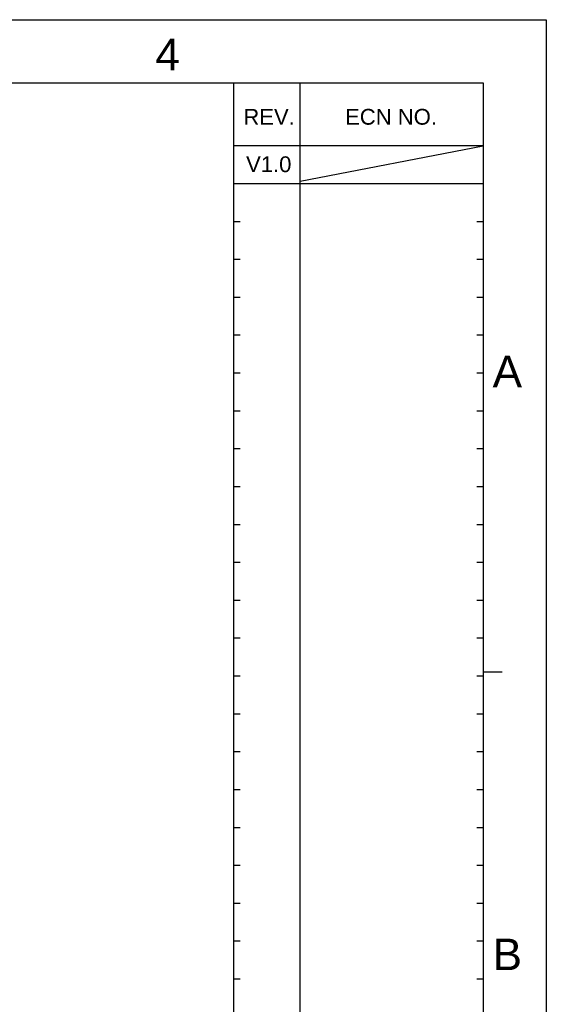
# Model space of a CAD drawing. Extents: x -86 to 544, y -113 to 333.
# Tile 26 of 26: x 419 to 544, y 99 to 333. Entities that reach past the tile are written whole.
import ezdxf
from ezdxf.enums import TextEntityAlignment as Align

# ---------------------------------------------------------------- set-up
doc = ezdxf.new("R2010")
doc.units = 0
doc.header["$LTSCALE"] = 23.1
doc.header["$MEASUREMENT"] = 0
doc.layers.add('DIM', color=6, linetype='CONTINUOUS')
doc.layers.add('DRAWING FRAME', color=1, linetype='CONTINUOUS')
doc.styles.add('ARIAL', font='ARIAL.TTF')

msp = doc.modelspace()

# ---------------------------------------------------------------- linework, layer by layer
at = {"layer": 'DRAWING FRAME', "color": 4}
for p, q in [((-85.729072, 332.900345), (544.270928, 332.900345)), ((544.270928, 332.900345), (544.270928, -112.599655)), ((544.270928, 332.900345), (544.270928, -112.599655))]:
    msp.add_line(p, q, dxfattribs=at)
at = {"layer": 'DRAWING FRAME', "color": 3}
for p, q in [((-70.729072, 317.900345), (529.270928, 317.900345)), ((470.020928, -30.099655), (470.020928, 317.900345)), ((485.770928, -30.099655), (485.770928, 317.900345)), ((529.270928, 317.900345), (529.270928, -97.599655)), ((529.270928, 302.900345), (470.020928, 302.900345)), ((485.770928, 294.500345), (529.270928, 302.900345)), ((529.270928, 293.900345), (470.020928, 293.900345)), ((471.520928, 284.900345), (470.020928, 284.900345)), ((529.270928, 284.900345), (527.770928, 284.900345)), ((471.520928, 275.900345), (470.020928, 275.900345)), ((529.270928, 275.900345), (527.770928, 275.900345)), ((471.520928, 266.900345), (470.020928, 266.900345)), ((529.270928, 266.900345), (527.770928, 266.900345)), ((471.520928, 257.900345), (470.020928, 257.900345)), ((529.270928, 257.900345), (527.770928, 257.900345)), ((471.520928, 248.900345), (470.020928, 248.900345)), ((529.270928, 248.900345), (527.770928, 248.900345)), ((471.520928, 239.900345), (470.020928, 239.900345)), ((529.270928, 239.900345), (527.770928, 239.900345)), ((471.520928, 230.900345), (470.020928, 230.900345)), ((529.270928, 230.900345), (527.770928, 230.900345)), ((471.520928, 221.900345), (470.020928, 221.900345)), ((529.270928, 221.900345), (527.770928, 221.900345)), ((471.520928, 212.900345), (470.020928, 212.900345)), ((529.270928, 212.900345), (527.770928, 212.900345)), ((471.520928, 203.900345), (470.020928, 203.900345)), ((529.270928, 203.900345), (527.770928, 203.900345)), ((471.520928, 194.900345), (470.020928, 194.900345)), ((529.270928, 194.900345), (527.770928, 194.900345)), ((471.520928, 185.900345), (470.020928, 185.900345)), ((529.270928, 185.900345), (527.770928, 185.900345)), ((529.270928, 177.900345), (533.770928, 177.900345)), ((529.270928, 177.900345), (533.770928, 177.900345)), ((471.520928, 176.900345), (470.020928, 176.900345)), ((529.270928, 176.900345), (527.770928, 176.900345)), ((471.520928, 167.900345), (470.020928, 167.900345)), ((529.270928, 167.900345), (527.770928, 167.900345)), ((471.520928, 158.900345), (470.020928, 158.900345)), ((529.270928, 158.900345), (527.770928, 158.900345)), ((471.520928, 149.900345), (470.020928, 149.900345)), ((529.270928, 149.900345), (527.770928, 149.900345)), ((471.520928, 140.900345), (470.020928, 140.900345)), ((529.270928, 140.900345), (527.770928, 140.900345)), ((471.520928, 131.900345), (470.020928, 131.900345)), ((529.270928, 131.900345), (527.770928, 131.900345)), ((471.520928, 122.900345), (470.020928, 122.900345)), ((529.270928, 122.900345), (527.770928, 122.900345)), ((471.520928, 113.900345), (470.020928, 113.900345)), ((529.270928, 113.900345), (527.770928, 113.900345)), ((471.520928, 104.900345), (470.020928, 104.900345)), ((529.270928, 104.900345), (527.770928, 104.900345))]:
    msp.add_line(p, q, dxfattribs=at)

# ---------------------------------------------------------------- texts
at = {"layer": 'DIM', "style": 'ARIAL'}
msp.add_text('V1.0', height=3.75, dxfattribs=at).set_placement((472.928733, 296.673434))
at = {"layer": 'DRAWING FRAME', "color": 1, "style": 'ARIAL'}
for s, p in [('4', (454.279904, 324.643401)), ('A', (535.008363, 249.29336)), ('B', (535.008363, 110.79336))]:
    msp.add_text(s, height=7.5, dxfattribs=at).set_placement(p, align=Align.MIDDLE)
for s, p in [('REV.', (472.283592, 307.949344)), ('ECN NO.', (496.458416, 307.949344))]:
    msp.add_text(s, height=3.75, dxfattribs=at).set_placement(p)

doc.saveas('drawing.dxf')
